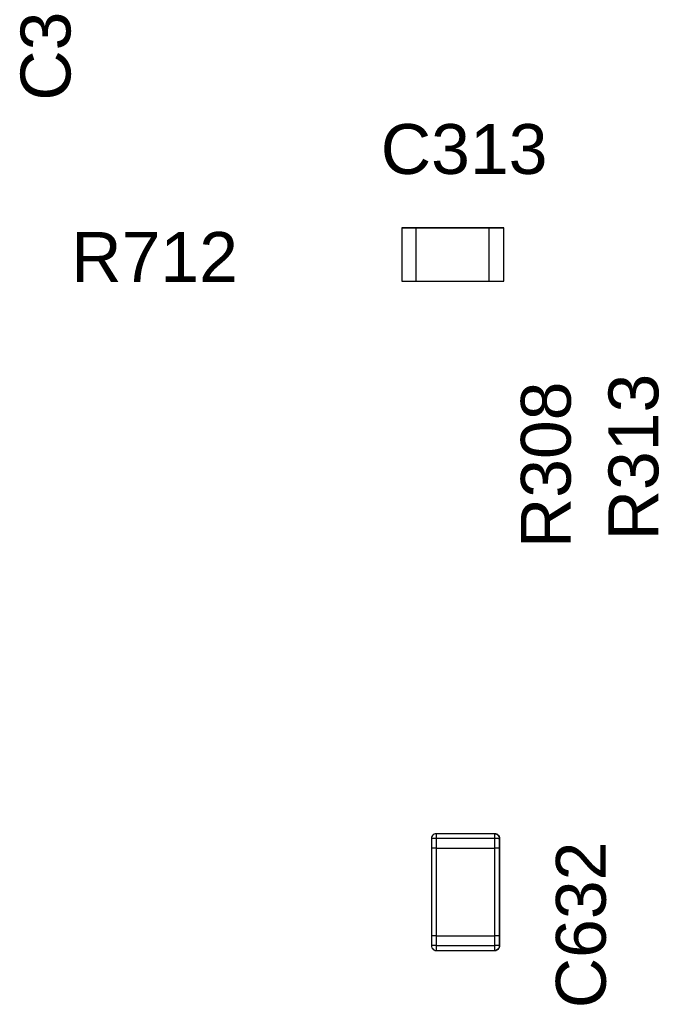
# Model space of a CAD drawing. Header units: inches. Extents: x 0 to 474, y -297 to 0.
# Tile 201 of 256: x 196.6 to 203.17, y -148.31 to -138.19. Entities that reach past the tile are written whole.
import ezdxf

# ---------------------------------------------------------------- set-up
doc = ezdxf.new("R2010")
doc.units = ezdxf.units.IN
doc.header["$MEASUREMENT"] = 0
doc.styles.add('Arial0', font='arial.ttf', dxfattribs={"height": 3.644212})

msp = doc.modelspace()

# ---------------------------------------------------------------- linework, layer by layer
at = {"color": 7, "true_color": 0xffffff}
for p, q in [((200.525, -140.325), (200.525, -140.875)), ((200.675, -140.325), (200.525, -140.325)), ((200.525, -140.325), (200.675, -140.325)), ((200.525, -140.325), (200.525, -140.875)), ((201.425, -140.325), (200.675, -140.325)), ((200.675, -140.325), (201.425, -140.325)), ((200.675, -140.875), (200.675, -140.325)), ((200.675, -140.325), (201.425, -140.325)), ((200.675, -140.875), (200.675, -140.325)), ((201.575, -140.325), (201.425, -140.325)), ((201.425, -140.875), (201.425, -140.325)), ((201.425, -140.325), (201.575, -140.325)), ((201.425, -140.875), (201.425, -140.325)), ((201.575, -140.875), (201.575, -140.325)), ((201.575, -140.875), (201.575, -140.325)), ((200.525, -140.875), (200.675, -140.875)), ((200.525, -140.875), (200.675, -140.875)), ((200.675, -140.875), (201.425, -140.875)), ((200.675, -140.875), (201.425, -140.875)), ((200.675, -140.875), (201.425, -140.875)), ((201.425, -140.875), (201.575, -140.875)), ((201.425, -140.875), (201.575, -140.875)), ((200.841, -146.574), (200.835, -146.583)), ((200.841, -146.574), (200.835, -146.583)), ((200.841, -146.574), (200.835, -146.583)), ((200.849, -146.566), (200.841, -146.574)), ((200.849, -146.566), (200.841, -146.574)), ((200.849, -146.566), (200.841, -146.574)), ((200.858, -146.56), (200.849, -146.566)), ((200.858, -146.56), (200.849, -146.566)), ((200.858, -146.56), (200.849, -146.566)), ((200.869, -146.556), (200.858, -146.56)), ((200.869, -146.556), (200.858, -146.56)), ((200.869, -146.556), (200.858, -146.56)), ((200.88, -146.555), (200.869, -146.556)), ((200.88, -146.555), (200.869, -146.556)), ((200.88, -146.555), (200.869, -146.556)), ((201.48, -146.555), (200.88, -146.555)), ((201.48, -146.555), (200.88, -146.555)), ((201.48, -146.555), (200.88, -146.555)), ((200.88, -146.555), (200.88, -146.556)), ((200.88, -146.555), (200.88, -146.556)), ((200.88, -146.556), (200.88, -146.56)), ((200.88, -146.556), (200.88, -146.56)), ((200.88, -146.56), (200.88, -146.566)), ((200.88, -146.56), (200.88, -146.566)), ((200.88, -146.566), (200.88, -146.574)), ((200.88, -146.566), (200.88, -146.574)), ((200.88, -146.574), (200.88, -146.583)), ((200.88, -146.574), (200.88, -146.583)), ((201.491, -146.556), (201.48, -146.555)), ((201.48, -146.555), (201.491, -146.556)), ((201.48, -146.555), (201.491, -146.556)), ((201.48, -146.555), (201.48, -146.556)), ((201.48, -146.555), (201.48, -146.556)), ((201.48, -146.556), (201.48, -146.56)), ((201.48, -146.556), (201.48, -146.56)), ((201.48, -146.56), (201.48, -146.566)), ((201.48, -146.56), (201.48, -146.566)), ((201.48, -146.566), (201.48, -146.574)), ((201.48, -146.566), (201.48, -146.574)), ((201.48, -146.574), (201.48, -146.583)), ((201.48, -146.574), (201.48, -146.583)), ((201.502, -146.56), (201.491, -146.556)), ((201.491, -146.556), (201.502, -146.56)), ((201.491, -146.556), (201.502, -146.56)), ((201.511, -146.566), (201.502, -146.56)), ((201.502, -146.56), (201.511, -146.566)), ((201.502, -146.56), (201.511, -146.566)), ((201.519, -146.574), (201.511, -146.566)), ((201.511, -146.566), (201.519, -146.574)), ((201.511, -146.566), (201.519, -146.574)), ((201.525, -146.583), (201.519, -146.574)), ((201.519, -146.574), (201.525, -146.583)), ((201.519, -146.574), (201.525, -146.583)), ((200.831, -146.594), (200.83, -146.605)), ((200.831, -146.594), (200.83, -146.605)), ((200.831, -146.594), (200.83, -146.605)), ((200.83, -146.605), (200.83, -146.705)), ((200.83, -146.605), (200.83, -146.705)), ((200.83, -146.605), (200.83, -146.705)), ((200.831, -146.605), (200.83, -146.605)), ((200.831, -146.605), (200.83, -146.605)), ((200.835, -146.583), (200.831, -146.594)), ((200.835, -146.583), (200.831, -146.594)), ((200.835, -146.583), (200.831, -146.594)), ((200.835, -146.605), (200.831, -146.605)), ((200.835, -146.605), (200.831, -146.605)), ((200.841, -146.605), (200.835, -146.605)), ((200.841, -146.605), (200.835, -146.605)), ((200.849, -146.605), (200.841, -146.605)), ((200.849, -146.605), (200.841, -146.605)), ((200.858, -146.605), (200.849, -146.605)), ((200.858, -146.605), (200.849, -146.605)), ((200.869, -146.605), (200.858, -146.605)), ((200.869, -146.605), (200.858, -146.605)), ((200.88, -146.605), (200.869, -146.605)), ((200.88, -146.605), (200.869, -146.605)), ((200.88, -146.583), (200.88, -146.594)), ((200.88, -146.583), (200.88, -146.594)), ((200.88, -146.594), (200.88, -146.605)), ((200.88, -146.594), (200.88, -146.605)), ((200.88, -146.605), (200.88, -146.705)), ((201.48, -146.605), (200.88, -146.605)), ((200.88, -146.605), (200.88, -146.705)), ((201.48, -146.605), (200.88, -146.605)), ((201.48, -146.583), (201.48, -146.594)), ((201.48, -146.583), (201.48, -146.594)), ((201.48, -146.594), (201.48, -146.605)), ((201.48, -146.594), (201.48, -146.605)), ((201.491, -146.605), (201.48, -146.605)), ((201.48, -146.605), (201.48, -146.705)), ((201.491, -146.605), (201.48, -146.605)), ((201.48, -146.605), (201.48, -146.705)), ((201.502, -146.605), (201.491, -146.605)), ((201.502, -146.605), (201.491, -146.605)), ((201.511, -146.605), (201.502, -146.605)), ((201.511, -146.605), (201.502, -146.605)), ((201.519, -146.605), (201.511, -146.605)), ((201.519, -146.605), (201.511, -146.605)), ((201.519, -146.605), (201.525, -146.605)), ((201.519, -146.605), (201.525, -146.605)), ((201.529, -146.594), (201.525, -146.583)), ((201.525, -146.583), (201.529, -146.594)), ((201.525, -146.583), (201.529, -146.594)), ((201.529, -146.605), (201.525, -146.605)), ((201.529, -146.605), (201.525, -146.605)), ((201.53, -146.605), (201.529, -146.594)), ((201.529, -146.594), (201.53, -146.605)), ((201.529, -146.594), (201.53, -146.605)), ((201.53, -146.605), (201.529, -146.605)), ((201.53, -146.605), (201.529, -146.605)), ((201.53, -146.705), (201.53, -146.605)), ((201.53, -146.605), (201.53, -146.705)), ((201.53, -146.605), (201.53, -146.705)), ((200.83, -146.705), (200.83, -147.605)), ((200.831, -146.705), (200.83, -146.705)), ((200.831, -146.705), (200.83, -146.705)), ((200.83, -146.705), (200.83, -147.605)), ((200.831, -146.705), (200.83, -146.705)), ((200.831, -146.705), (200.83, -146.705)), ((200.83, -146.705), (200.83, -147.605)), ((200.835, -146.705), (200.831, -146.705)), ((200.835, -146.705), (200.831, -146.705)), ((200.835, -146.705), (200.831, -146.705)), ((200.835, -146.705), (200.831, -146.705)), ((200.841, -146.705), (200.835, -146.705)), ((200.841, -146.705), (200.835, -146.705)), ((200.841, -146.705), (200.835, -146.705)), ((200.841, -146.705), (200.835, -146.705)), ((200.849, -146.705), (200.841, -146.705)), ((200.849, -146.705), (200.841, -146.705)), ((200.849, -146.705), (200.841, -146.705)), ((200.849, -146.705), (200.841, -146.705)), ((200.858, -146.705), (200.849, -146.705)), ((200.858, -146.705), (200.849, -146.705)), ((200.858, -146.705), (200.849, -146.705)), ((200.858, -146.705), (200.849, -146.705)), ((200.869, -146.705), (200.858, -146.705)), ((200.869, -146.705), (200.858, -146.705)), ((200.869, -146.705), (200.858, -146.705)), ((200.869, -146.705), (200.858, -146.705)), ((200.88, -146.705), (200.869, -146.705)), ((200.88, -146.705), (200.869, -146.705)), ((200.88, -146.705), (200.869, -146.705)), ((200.88, -146.705), (200.869, -146.705)), ((200.88, -146.705), (201.48, -146.705)), ((200.88, -146.705), (201.48, -146.705)), ((200.88, -146.705), (201.48, -146.705)), ((200.88, -146.705), (201.48, -146.705)), ((200.88, -146.705), (200.88, -147.605)), ((200.88, -146.705), (200.88, -147.605)), ((201.491, -146.705), (201.48, -146.705)), ((201.491, -146.705), (201.48, -146.705)), ((201.491, -146.705), (201.48, -146.705)), ((201.491, -146.705), (201.48, -146.705)), ((201.48, -146.705), (201.48, -147.605)), ((201.48, -146.705), (201.48, -147.605)), ((201.502, -146.705), (201.491, -146.705)), ((201.502, -146.705), (201.491, -146.705)), ((201.502, -146.705), (201.491, -146.705)), ((201.502, -146.705), (201.491, -146.705)), ((201.511, -146.705), (201.502, -146.705)), ((201.511, -146.705), (201.502, -146.705)), ((201.511, -146.705), (201.502, -146.705)), ((201.511, -146.705), (201.502, -146.705)), ((201.519, -146.705), (201.511, -146.705)), ((201.519, -146.705), (201.511, -146.705)), ((201.519, -146.705), (201.511, -146.705)), ((201.519, -146.705), (201.511, -146.705)), ((201.525, -146.705), (201.519, -146.705)), ((201.525, -146.705), (201.519, -146.705)), ((201.525, -146.705), (201.519, -146.705)), ((201.525, -146.705), (201.519, -146.705)), ((201.529, -146.705), (201.525, -146.705)), ((201.529, -146.705), (201.525, -146.705)), ((201.529, -146.705), (201.525, -146.705)), ((201.529, -146.705), (201.525, -146.705)), ((201.53, -146.705), (201.529, -146.705)), ((201.53, -146.705), (201.529, -146.705)), ((201.53, -146.705), (201.529, -146.705)), ((201.53, -146.705), (201.529, -146.705)), ((201.53, -147.605), (201.53, -146.705)), ((201.53, -146.705), (201.53, -147.605)), ((201.53, -146.705), (201.53, -147.605)), ((200.83, -147.605), (200.83, -147.705)), ((200.831, -147.605), (200.83, -147.605)), ((200.83, -147.605), (200.83, -147.705)), ((200.831, -147.605), (200.83, -147.605)), ((200.831, -147.605), (200.83, -147.605)), ((200.83, -147.605), (200.83, -147.705)), ((200.831, -147.605), (200.83, -147.605)), ((200.835, -147.605), (200.831, -147.605)), ((200.835, -147.605), (200.831, -147.605)), ((200.835, -147.605), (200.831, -147.605)), ((200.835, -147.605), (200.831, -147.605)), ((200.841, -147.605), (200.835, -147.605)), ((200.841, -147.605), (200.835, -147.605)), ((200.841, -147.605), (200.835, -147.605)), ((200.841, -147.605), (200.835, -147.605)), ((200.849, -147.605), (200.841, -147.605)), ((200.849, -147.605), (200.841, -147.605)), ((200.849, -147.605), (200.841, -147.605)), ((200.849, -147.605), (200.841, -147.605)), ((200.858, -147.605), (200.849, -147.605)), ((200.858, -147.605), (200.849, -147.605)), ((200.858, -147.605), (200.849, -147.605)), ((200.858, -147.605), (200.849, -147.605)), ((200.869, -147.605), (200.858, -147.605)), ((200.869, -147.605), (200.858, -147.605)), ((200.869, -147.605), (200.858, -147.605)), ((200.869, -147.605), (200.858, -147.605)), ((200.88, -147.605), (200.869, -147.605)), ((200.88, -147.605), (200.869, -147.605)), ((200.88, -147.605), (200.869, -147.605)), ((200.88, -147.605), (200.869, -147.605)), ((200.88, -147.605), (201.48, -147.605)), ((200.88, -147.605), (201.48, -147.605)), ((200.88, -147.605), (201.48, -147.605)), ((200.88, -147.605), (201.48, -147.605)), ((200.88, -147.605), (200.88, -147.705)), ((200.88, -147.605), (200.88, -147.705)), ((201.491, -147.605), (201.48, -147.605)), ((201.491, -147.605), (201.48, -147.605)), ((201.491, -147.605), (201.48, -147.605)), ((201.491, -147.605), (201.48, -147.605)), ((201.48, -147.605), (201.48, -147.705)), ((201.48, -147.605), (201.48, -147.705)), ((201.502, -147.605), (201.491, -147.605)), ((201.502, -147.605), (201.491, -147.605)), ((201.502, -147.605), (201.491, -147.605)), ((201.502, -147.605), (201.491, -147.605)), ((201.511, -147.605), (201.502, -147.605)), ((201.511, -147.605), (201.502, -147.605)), ((201.511, -147.605), (201.502, -147.605)), ((201.511, -147.605), (201.502, -147.605)), ((201.519, -147.605), (201.511, -147.605)), ((201.519, -147.605), (201.511, -147.605)), ((201.519, -147.605), (201.511, -147.605)), ((201.519, -147.605), (201.511, -147.605)), ((201.525, -147.605), (201.519, -147.605)), ((201.525, -147.605), (201.519, -147.605)), ((201.525, -147.605), (201.519, -147.605)), ((201.525, -147.605), (201.519, -147.605)), ((201.529, -147.605), (201.525, -147.605)), ((201.529, -147.605), (201.525, -147.605)), ((201.529, -147.605), (201.525, -147.605)), ((201.529, -147.605), (201.525, -147.605)), ((201.53, -147.605), (201.529, -147.605)), ((201.53, -147.605), (201.529, -147.605)), ((201.53, -147.605), (201.529, -147.605)), ((201.53, -147.605), (201.529, -147.605)), ((201.53, -147.705), (201.53, -147.605)), ((201.53, -147.605), (201.53, -147.705)), ((201.53, -147.605), (201.53, -147.705)), ((200.83, -147.705), (200.831, -147.705)), ((200.83, -147.705), (200.831, -147.716)), ((200.83, -147.705), (200.831, -147.716)), ((200.831, -147.705), (200.83, -147.705)), ((200.831, -147.705), (200.83, -147.705)), ((200.831, -147.705), (200.831, -147.716)), ((200.835, -147.705), (200.831, -147.705)), ((200.835, -147.705), (200.831, -147.705)), ((200.831, -147.716), (200.835, -147.727)), ((200.831, -147.716), (200.835, -147.727)), ((200.831, -147.716), (200.835, -147.727)), ((200.841, -147.705), (200.835, -147.705)), ((200.841, -147.705), (200.835, -147.705)), ((200.835, -147.727), (200.841, -147.736)), ((200.835, -147.727), (200.841, -147.736)), ((200.835, -147.727), (200.841, -147.736)), ((200.849, -147.705), (200.841, -147.705)), ((200.849, -147.705), (200.841, -147.705)), ((200.841, -147.736), (200.849, -147.744)), ((200.841, -147.736), (200.849, -147.744)), ((200.841, -147.736), (200.849, -147.744)), ((200.858, -147.705), (200.849, -147.705)), ((200.858, -147.705), (200.849, -147.705)), ((200.849, -147.744), (200.858, -147.75)), ((200.849, -147.744), (200.858, -147.75)), ((200.849, -147.744), (200.858, -147.75)), ((200.869, -147.705), (200.858, -147.705)), ((200.869, -147.705), (200.858, -147.705)), ((200.858, -147.75), (200.869, -147.754)), ((200.858, -147.75), (200.869, -147.754)), ((200.858, -147.75), (200.869, -147.754)), ((200.88, -147.705), (200.869, -147.705)), ((200.88, -147.705), (200.869, -147.705)), ((200.869, -147.754), (200.88, -147.755)), ((200.869, -147.754), (200.88, -147.755)), ((200.869, -147.754), (200.88, -147.755)), ((200.88, -147.705), (201.48, -147.705)), ((200.88, -147.705), (200.88, -147.716)), ((200.88, -147.705), (201.48, -147.705)), ((200.88, -147.705), (200.88, -147.716)), ((200.88, -147.716), (200.88, -147.727)), ((200.88, -147.716), (200.88, -147.727)), ((200.88, -147.727), (200.88, -147.736)), ((200.88, -147.727), (200.88, -147.736)), ((200.88, -147.736), (200.88, -147.744)), ((200.88, -147.736), (200.88, -147.744)), ((200.88, -147.744), (200.88, -147.75)), ((200.88, -147.744), (200.88, -147.75)), ((200.88, -147.75), (200.88, -147.754)), ((200.88, -147.75), (200.88, -147.754)), ((200.88, -147.754), (200.88, -147.755)), ((200.88, -147.754), (200.88, -147.755)), ((200.88, -147.755), (201.48, -147.755)), ((200.88, -147.755), (201.48, -147.755)), ((200.88, -147.755), (201.48, -147.755)), ((201.48, -147.705), (201.48, -147.716)), ((201.491, -147.705), (201.48, -147.705)), ((201.48, -147.705), (201.48, -147.716)), ((201.491, -147.705), (201.48, -147.705)), ((201.48, -147.716), (201.48, -147.727)), ((201.48, -147.716), (201.48, -147.727)), ((201.48, -147.727), (201.48, -147.736)), ((201.48, -147.727), (201.48, -147.736)), ((201.48, -147.736), (201.48, -147.744)), ((201.48, -147.736), (201.48, -147.744)), ((201.48, -147.744), (201.48, -147.75)), ((201.48, -147.744), (201.48, -147.75)), ((201.48, -147.75), (201.48, -147.754)), ((201.48, -147.75), (201.48, -147.754)), ((201.48, -147.755), (201.491, -147.754)), ((201.491, -147.754), (201.48, -147.755)), ((201.491, -147.754), (201.48, -147.755)), ((201.48, -147.754), (201.48, -147.755)), ((201.48, -147.754), (201.48, -147.755)), ((201.502, -147.705), (201.491, -147.705)), ((201.502, -147.705), (201.491, -147.705)), ((201.491, -147.754), (201.502, -147.75)), ((201.502, -147.75), (201.491, -147.754)), ((201.502, -147.75), (201.491, -147.754)), ((201.511, -147.705), (201.502, -147.705)), ((201.511, -147.705), (201.502, -147.705)), ((201.502, -147.75), (201.511, -147.744)), ((201.511, -147.744), (201.502, -147.75)), ((201.511, -147.744), (201.502, -147.75)), ((201.519, -147.705), (201.511, -147.705)), ((201.519, -147.705), (201.511, -147.705)), ((201.511, -147.744), (201.519, -147.736)), ((201.519, -147.736), (201.511, -147.744)), ((201.519, -147.736), (201.511, -147.744)), ((201.525, -147.705), (201.519, -147.705)), ((201.525, -147.705), (201.519, -147.705)), ((201.519, -147.736), (201.525, -147.727)), ((201.525, -147.727), (201.519, -147.736)), ((201.525, -147.727), (201.519, -147.736)), ((201.529, -147.705), (201.525, -147.705)), ((201.529, -147.705), (201.525, -147.705)), ((201.525, -147.727), (201.529, -147.716)), ((201.529, -147.716), (201.525, -147.727)), ((201.529, -147.716), (201.525, -147.727)), ((201.529, -147.716), (201.529, -147.705)), ((201.529, -147.705), (201.53, -147.705)), ((201.53, -147.705), (201.529, -147.716)), ((201.53, -147.705), (201.529, -147.716)), ((201.53, -147.705), (201.529, -147.705)), ((201.53, -147.705), (201.529, -147.705))]:
    msp.add_line(p, q, dxfattribs=at)
at = {"color": 18, "true_color": 0x000000}
for p, q in [((200.525, -140.325), (200.525, -140.875)), ((200.675, -140.325), (200.525, -140.325)), ((200.525, -140.325), (200.675, -140.325)), ((200.525, -140.325), (200.525, -140.875)), ((201.425, -140.325), (200.675, -140.325)), ((200.675, -140.325), (201.425, -140.325)), ((200.675, -140.875), (200.675, -140.325)), ((200.675, -140.325), (201.425, -140.325)), ((200.675, -140.875), (200.675, -140.325)), ((201.575, -140.325), (201.425, -140.325)), ((201.425, -140.875), (201.425, -140.325)), ((201.425, -140.325), (201.575, -140.325)), ((201.425, -140.875), (201.425, -140.325)), ((201.575, -140.875), (201.575, -140.325)), ((201.575, -140.875), (201.575, -140.325)), ((200.525, -140.875), (200.675, -140.875)), ((200.525, -140.875), (200.675, -140.875)), ((200.675, -140.875), (201.425, -140.875)), ((200.675, -140.875), (201.425, -140.875)), ((200.675, -140.875), (201.425, -140.875)), ((201.425, -140.875), (201.575, -140.875)), ((201.425, -140.875), (201.575, -140.875)), ((200.841, -146.574), (200.835, -146.583)), ((200.841, -146.574), (200.835, -146.583)), ((200.841, -146.574), (200.835, -146.583)), ((200.849, -146.566), (200.841, -146.574)), ((200.849, -146.566), (200.841, -146.574)), ((200.849, -146.566), (200.841, -146.574)), ((200.858, -146.56), (200.849, -146.566)), ((200.858, -146.56), (200.849, -146.566)), ((200.858, -146.56), (200.849, -146.566)), ((200.869, -146.556), (200.858, -146.56)), ((200.869, -146.556), (200.858, -146.56)), ((200.869, -146.556), (200.858, -146.56)), ((200.88, -146.555), (200.869, -146.556)), ((200.88, -146.555), (200.869, -146.556)), ((200.88, -146.555), (200.869, -146.556)), ((201.48, -146.555), (200.88, -146.555)), ((201.48, -146.555), (200.88, -146.555)), ((201.48, -146.555), (200.88, -146.555)), ((200.88, -146.555), (200.88, -146.556)), ((200.88, -146.555), (200.88, -146.556)), ((200.88, -146.556), (200.88, -146.56)), ((200.88, -146.556), (200.88, -146.56)), ((200.88, -146.56), (200.88, -146.566)), ((200.88, -146.56), (200.88, -146.566)), ((200.88, -146.566), (200.88, -146.574)), ((200.88, -146.566), (200.88, -146.574)), ((200.88, -146.574), (200.88, -146.583)), ((200.88, -146.574), (200.88, -146.583)), ((201.491, -146.556), (201.48, -146.555)), ((201.48, -146.555), (201.491, -146.556)), ((201.48, -146.555), (201.491, -146.556)), ((201.48, -146.555), (201.48, -146.556)), ((201.48, -146.555), (201.48, -146.556)), ((201.48, -146.556), (201.48, -146.56)), ((201.48, -146.556), (201.48, -146.56)), ((201.48, -146.56), (201.48, -146.566)), ((201.48, -146.56), (201.48, -146.566)), ((201.48, -146.566), (201.48, -146.574)), ((201.48, -146.566), (201.48, -146.574)), ((201.48, -146.574), (201.48, -146.583)), ((201.48, -146.574), (201.48, -146.583)), ((201.502, -146.56), (201.491, -146.556)), ((201.491, -146.556), (201.502, -146.56)), ((201.491, -146.556), (201.502, -146.56)), ((201.511, -146.566), (201.502, -146.56)), ((201.502, -146.56), (201.511, -146.566)), ((201.502, -146.56), (201.511, -146.566)), ((201.519, -146.574), (201.511, -146.566)), ((201.511, -146.566), (201.519, -146.574)), ((201.511, -146.566), (201.519, -146.574)), ((201.525, -146.583), (201.519, -146.574)), ((201.519, -146.574), (201.525, -146.583)), ((201.519, -146.574), (201.525, -146.583)), ((200.831, -146.594), (200.83, -146.605)), ((200.831, -146.594), (200.83, -146.605)), ((200.831, -146.594), (200.83, -146.605)), ((200.83, -146.605), (200.83, -146.705)), ((200.83, -146.605), (200.83, -146.705)), ((200.83, -146.605), (200.83, -146.705)), ((200.831, -146.605), (200.83, -146.605)), ((200.831, -146.605), (200.83, -146.605)), ((200.835, -146.583), (200.831, -146.594)), ((200.835, -146.583), (200.831, -146.594)), ((200.835, -146.583), (200.831, -146.594)), ((200.835, -146.605), (200.831, -146.605)), ((200.835, -146.605), (200.831, -146.605)), ((200.841, -146.605), (200.835, -146.605)), ((200.841, -146.605), (200.835, -146.605)), ((200.849, -146.605), (200.841, -146.605)), ((200.849, -146.605), (200.841, -146.605)), ((200.858, -146.605), (200.849, -146.605)), ((200.858, -146.605), (200.849, -146.605)), ((200.869, -146.605), (200.858, -146.605)), ((200.869, -146.605), (200.858, -146.605)), ((200.88, -146.605), (200.869, -146.605)), ((200.88, -146.605), (200.869, -146.605)), ((200.88, -146.583), (200.88, -146.594)), ((200.88, -146.583), (200.88, -146.594)), ((200.88, -146.594), (200.88, -146.605)), ((200.88, -146.594), (200.88, -146.605)), ((200.88, -146.605), (200.88, -146.705)), ((201.48, -146.605), (200.88, -146.605)), ((200.88, -146.605), (200.88, -146.705)), ((201.48, -146.605), (200.88, -146.605)), ((201.48, -146.583), (201.48, -146.594)), ((201.48, -146.583), (201.48, -146.594)), ((201.48, -146.594), (201.48, -146.605)), ((201.48, -146.594), (201.48, -146.605)), ((201.491, -146.605), (201.48, -146.605)), ((201.48, -146.605), (201.48, -146.705)), ((201.491, -146.605), (201.48, -146.605)), ((201.48, -146.605), (201.48, -146.705)), ((201.502, -146.605), (201.491, -146.605)), ((201.502, -146.605), (201.491, -146.605)), ((201.511, -146.605), (201.502, -146.605)), ((201.511, -146.605), (201.502, -146.605)), ((201.519, -146.605), (201.511, -146.605)), ((201.519, -146.605), (201.511, -146.605)), ((201.519, -146.605), (201.525, -146.605)), ((201.519, -146.605), (201.525, -146.605)), ((201.529, -146.594), (201.525, -146.583)), ((201.525, -146.583), (201.529, -146.594)), ((201.525, -146.583), (201.529, -146.594)), ((201.529, -146.605), (201.525, -146.605)), ((201.529, -146.605), (201.525, -146.605)), ((201.53, -146.605), (201.529, -146.594)), ((201.529, -146.594), (201.53, -146.605)), ((201.529, -146.594), (201.53, -146.605)), ((201.53, -146.605), (201.529, -146.605)), ((201.53, -146.605), (201.529, -146.605)), ((201.53, -146.705), (201.53, -146.605)), ((201.53, -146.605), (201.53, -146.705)), ((201.53, -146.605), (201.53, -146.705)), ((200.83, -146.705), (200.83, -147.605)), ((200.831, -146.705), (200.83, -146.705)), ((200.831, -146.705), (200.83, -146.705)), ((200.83, -146.705), (200.83, -147.605)), ((200.831, -146.705), (200.83, -146.705)), ((200.831, -146.705), (200.83, -146.705)), ((200.83, -146.705), (200.83, -147.605)), ((200.835, -146.705), (200.831, -146.705)), ((200.835, -146.705), (200.831, -146.705)), ((200.835, -146.705), (200.831, -146.705)), ((200.835, -146.705), (200.831, -146.705)), ((200.841, -146.705), (200.835, -146.705)), ((200.841, -146.705), (200.835, -146.705)), ((200.841, -146.705), (200.835, -146.705)), ((200.841, -146.705), (200.835, -146.705)), ((200.849, -146.705), (200.841, -146.705)), ((200.849, -146.705), (200.841, -146.705)), ((200.849, -146.705), (200.841, -146.705)), ((200.849, -146.705), (200.841, -146.705)), ((200.858, -146.705), (200.849, -146.705)), ((200.858, -146.705), (200.849, -146.705)), ((200.858, -146.705), (200.849, -146.705)), ((200.858, -146.705), (200.849, -146.705)), ((200.869, -146.705), (200.858, -146.705)), ((200.869, -146.705), (200.858, -146.705)), ((200.869, -146.705), (200.858, -146.705)), ((200.869, -146.705), (200.858, -146.705)), ((200.88, -146.705), (200.869, -146.705)), ((200.88, -146.705), (200.869, -146.705)), ((200.88, -146.705), (200.869, -146.705)), ((200.88, -146.705), (200.869, -146.705)), ((200.88, -146.705), (201.48, -146.705)), ((200.88, -146.705), (201.48, -146.705)), ((200.88, -146.705), (201.48, -146.705)), ((200.88, -146.705), (201.48, -146.705)), ((200.88, -146.705), (200.88, -147.605)), ((200.88, -146.705), (200.88, -147.605)), ((201.491, -146.705), (201.48, -146.705)), ((201.491, -146.705), (201.48, -146.705)), ((201.491, -146.705), (201.48, -146.705)), ((201.491, -146.705), (201.48, -146.705)), ((201.48, -146.705), (201.48, -147.605)), ((201.48, -146.705), (201.48, -147.605)), ((201.502, -146.705), (201.491, -146.705)), ((201.502, -146.705), (201.491, -146.705)), ((201.502, -146.705), (201.491, -146.705)), ((201.502, -146.705), (201.491, -146.705)), ((201.511, -146.705), (201.502, -146.705)), ((201.511, -146.705), (201.502, -146.705)), ((201.511, -146.705), (201.502, -146.705)), ((201.511, -146.705), (201.502, -146.705)), ((201.519, -146.705), (201.511, -146.705)), ((201.519, -146.705), (201.511, -146.705)), ((201.519, -146.705), (201.511, -146.705)), ((201.519, -146.705), (201.511, -146.705)), ((201.525, -146.705), (201.519, -146.705)), ((201.525, -146.705), (201.519, -146.705)), ((201.525, -146.705), (201.519, -146.705)), ((201.525, -146.705), (201.519, -146.705)), ((201.529, -146.705), (201.525, -146.705)), ((201.529, -146.705), (201.525, -146.705)), ((201.529, -146.705), (201.525, -146.705)), ((201.529, -146.705), (201.525, -146.705)), ((201.53, -146.705), (201.529, -146.705)), ((201.53, -146.705), (201.529, -146.705)), ((201.53, -146.705), (201.529, -146.705)), ((201.53, -146.705), (201.529, -146.705)), ((201.53, -147.605), (201.53, -146.705)), ((201.53, -146.705), (201.53, -147.605)), ((201.53, -146.705), (201.53, -147.605)), ((200.83, -147.605), (200.83, -147.705)), ((200.831, -147.605), (200.83, -147.605)), ((200.83, -147.605), (200.83, -147.705)), ((200.831, -147.605), (200.83, -147.605)), ((200.831, -147.605), (200.83, -147.605)), ((200.83, -147.605), (200.83, -147.705)), ((200.831, -147.605), (200.83, -147.605)), ((200.835, -147.605), (200.831, -147.605)), ((200.835, -147.605), (200.831, -147.605)), ((200.835, -147.605), (200.831, -147.605)), ((200.835, -147.605), (200.831, -147.605)), ((200.841, -147.605), (200.835, -147.605)), ((200.841, -147.605), (200.835, -147.605)), ((200.841, -147.605), (200.835, -147.605)), ((200.841, -147.605), (200.835, -147.605)), ((200.849, -147.605), (200.841, -147.605)), ((200.849, -147.605), (200.841, -147.605)), ((200.849, -147.605), (200.841, -147.605)), ((200.849, -147.605), (200.841, -147.605)), ((200.858, -147.605), (200.849, -147.605)), ((200.858, -147.605), (200.849, -147.605)), ((200.858, -147.605), (200.849, -147.605)), ((200.858, -147.605), (200.849, -147.605)), ((200.869, -147.605), (200.858, -147.605)), ((200.869, -147.605), (200.858, -147.605)), ((200.869, -147.605), (200.858, -147.605)), ((200.869, -147.605), (200.858, -147.605)), ((200.88, -147.605), (200.869, -147.605)), ((200.88, -147.605), (200.869, -147.605)), ((200.88, -147.605), (200.869, -147.605)), ((200.88, -147.605), (200.869, -147.605)), ((200.88, -147.605), (201.48, -147.605)), ((200.88, -147.605), (201.48, -147.605)), ((200.88, -147.605), (201.48, -147.605)), ((200.88, -147.605), (201.48, -147.605)), ((200.88, -147.605), (200.88, -147.705)), ((200.88, -147.605), (200.88, -147.705)), ((201.491, -147.605), (201.48, -147.605)), ((201.491, -147.605), (201.48, -147.605)), ((201.491, -147.605), (201.48, -147.605)), ((201.491, -147.605), (201.48, -147.605)), ((201.48, -147.605), (201.48, -147.705)), ((201.48, -147.605), (201.48, -147.705)), ((201.502, -147.605), (201.491, -147.605)), ((201.502, -147.605), (201.491, -147.605)), ((201.502, -147.605), (201.491, -147.605)), ((201.502, -147.605), (201.491, -147.605)), ((201.511, -147.605), (201.502, -147.605)), ((201.511, -147.605), (201.502, -147.605)), ((201.511, -147.605), (201.502, -147.605)), ((201.511, -147.605), (201.502, -147.605)), ((201.519, -147.605), (201.511, -147.605)), ((201.519, -147.605), (201.511, -147.605)), ((201.519, -147.605), (201.511, -147.605)), ((201.519, -147.605), (201.511, -147.605)), ((201.525, -147.605), (201.519, -147.605)), ((201.525, -147.605), (201.519, -147.605)), ((201.525, -147.605), (201.519, -147.605)), ((201.525, -147.605), (201.519, -147.605)), ((201.529, -147.605), (201.525, -147.605)), ((201.529, -147.605), (201.525, -147.605)), ((201.529, -147.605), (201.525, -147.605)), ((201.529, -147.605), (201.525, -147.605)), ((201.53, -147.605), (201.529, -147.605)), ((201.53, -147.605), (201.529, -147.605)), ((201.53, -147.605), (201.529, -147.605)), ((201.53, -147.605), (201.529, -147.605)), ((201.53, -147.705), (201.53, -147.605)), ((201.53, -147.605), (201.53, -147.705)), ((201.53, -147.605), (201.53, -147.705)), ((200.83, -147.705), (200.831, -147.705)), ((200.83, -147.705), (200.831, -147.716)), ((200.83, -147.705), (200.831, -147.716)), ((200.831, -147.705), (200.83, -147.705)), ((200.831, -147.705), (200.83, -147.705)), ((200.831, -147.705), (200.831, -147.716)), ((200.835, -147.705), (200.831, -147.705)), ((200.835, -147.705), (200.831, -147.705)), ((200.831, -147.716), (200.835, -147.727)), ((200.831, -147.716), (200.835, -147.727)), ((200.831, -147.716), (200.835, -147.727)), ((200.841, -147.705), (200.835, -147.705)), ((200.841, -147.705), (200.835, -147.705)), ((200.835, -147.727), (200.841, -147.736)), ((200.835, -147.727), (200.841, -147.736)), ((200.835, -147.727), (200.841, -147.736)), ((200.849, -147.705), (200.841, -147.705)), ((200.849, -147.705), (200.841, -147.705)), ((200.841, -147.736), (200.849, -147.744)), ((200.841, -147.736), (200.849, -147.744)), ((200.841, -147.736), (200.849, -147.744)), ((200.858, -147.705), (200.849, -147.705)), ((200.858, -147.705), (200.849, -147.705)), ((200.849, -147.744), (200.858, -147.75)), ((200.849, -147.744), (200.858, -147.75)), ((200.849, -147.744), (200.858, -147.75)), ((200.869, -147.705), (200.858, -147.705)), ((200.869, -147.705), (200.858, -147.705)), ((200.858, -147.75), (200.869, -147.754)), ((200.858, -147.75), (200.869, -147.754)), ((200.858, -147.75), (200.869, -147.754)), ((200.88, -147.705), (200.869, -147.705)), ((200.88, -147.705), (200.869, -147.705)), ((200.869, -147.754), (200.88, -147.755)), ((200.869, -147.754), (200.88, -147.755)), ((200.869, -147.754), (200.88, -147.755)), ((200.88, -147.705), (201.48, -147.705)), ((200.88, -147.705), (200.88, -147.716)), ((200.88, -147.705), (201.48, -147.705)), ((200.88, -147.705), (200.88, -147.716)), ((200.88, -147.716), (200.88, -147.727)), ((200.88, -147.716), (200.88, -147.727)), ((200.88, -147.727), (200.88, -147.736)), ((200.88, -147.727), (200.88, -147.736)), ((200.88, -147.736), (200.88, -147.744)), ((200.88, -147.736), (200.88, -147.744)), ((200.88, -147.744), (200.88, -147.75)), ((200.88, -147.744), (200.88, -147.75)), ((200.88, -147.75), (200.88, -147.754)), ((200.88, -147.75), (200.88, -147.754)), ((200.88, -147.754), (200.88, -147.755)), ((200.88, -147.754), (200.88, -147.755)), ((200.88, -147.755), (201.48, -147.755)), ((200.88, -147.755), (201.48, -147.755)), ((200.88, -147.755), (201.48, -147.755)), ((201.48, -147.705), (201.48, -147.716)), ((201.491, -147.705), (201.48, -147.705)), ((201.48, -147.705), (201.48, -147.716)), ((201.491, -147.705), (201.48, -147.705)), ((201.48, -147.716), (201.48, -147.727)), ((201.48, -147.716), (201.48, -147.727)), ((201.48, -147.727), (201.48, -147.736)), ((201.48, -147.727), (201.48, -147.736)), ((201.48, -147.736), (201.48, -147.744)), ((201.48, -147.736), (201.48, -147.744)), ((201.48, -147.744), (201.48, -147.75)), ((201.48, -147.744), (201.48, -147.75)), ((201.48, -147.75), (201.48, -147.754)), ((201.48, -147.75), (201.48, -147.754)), ((201.48, -147.755), (201.491, -147.754)), ((201.491, -147.754), (201.48, -147.755)), ((201.491, -147.754), (201.48, -147.755)), ((201.48, -147.754), (201.48, -147.755)), ((201.48, -147.754), (201.48, -147.755)), ((201.502, -147.705), (201.491, -147.705)), ((201.502, -147.705), (201.491, -147.705)), ((201.491, -147.754), (201.502, -147.75)), ((201.502, -147.75), (201.491, -147.754)), ((201.502, -147.75), (201.491, -147.754)), ((201.511, -147.705), (201.502, -147.705)), ((201.511, -147.705), (201.502, -147.705)), ((201.502, -147.75), (201.511, -147.744)), ((201.511, -147.744), (201.502, -147.75)), ((201.511, -147.744), (201.502, -147.75)), ((201.519, -147.705), (201.511, -147.705)), ((201.519, -147.705), (201.511, -147.705)), ((201.511, -147.744), (201.519, -147.736)), ((201.519, -147.736), (201.511, -147.744)), ((201.519, -147.736), (201.511, -147.744)), ((201.525, -147.705), (201.519, -147.705)), ((201.525, -147.705), (201.519, -147.705)), ((201.519, -147.736), (201.525, -147.727)), ((201.525, -147.727), (201.519, -147.736)), ((201.525, -147.727), (201.519, -147.736)), ((201.529, -147.705), (201.525, -147.705)), ((201.529, -147.705), (201.525, -147.705)), ((201.525, -147.727), (201.529, -147.716)), ((201.529, -147.716), (201.525, -147.727)), ((201.529, -147.716), (201.525, -147.727)), ((201.529, -147.716), (201.529, -147.705)), ((201.529, -147.705), (201.53, -147.705)), ((201.53, -147.705), (201.529, -147.716)), ((201.53, -147.705), (201.529, -147.716)), ((201.53, -147.705), (201.529, -147.705)), ((201.53, -147.705), (201.529, -147.705))]:
    msp.add_line(p, q, dxfattribs=at)

# ---------------------------------------------------------------- texts
at = {"color": 18, "true_color": 0x000000, "style": 'Arial0'}
for s, p in [('C312', (197.122, -139.019)), ('R313', (203.162, -143.539)), ('R308', (202.262, -143.619)), ('C632', (202.622, -148.349))]:
    msp.add_text(s, height=0.5129, rotation=90, dxfattribs=at).set_placement(p)
for s, p in [('C313', (200.31, -139.772)), ('R712', (197.13, -140.882))]:
    msp.add_text(s, height=0.5129, dxfattribs=at).set_placement(p)

doc.saveas('drawing.dxf')
